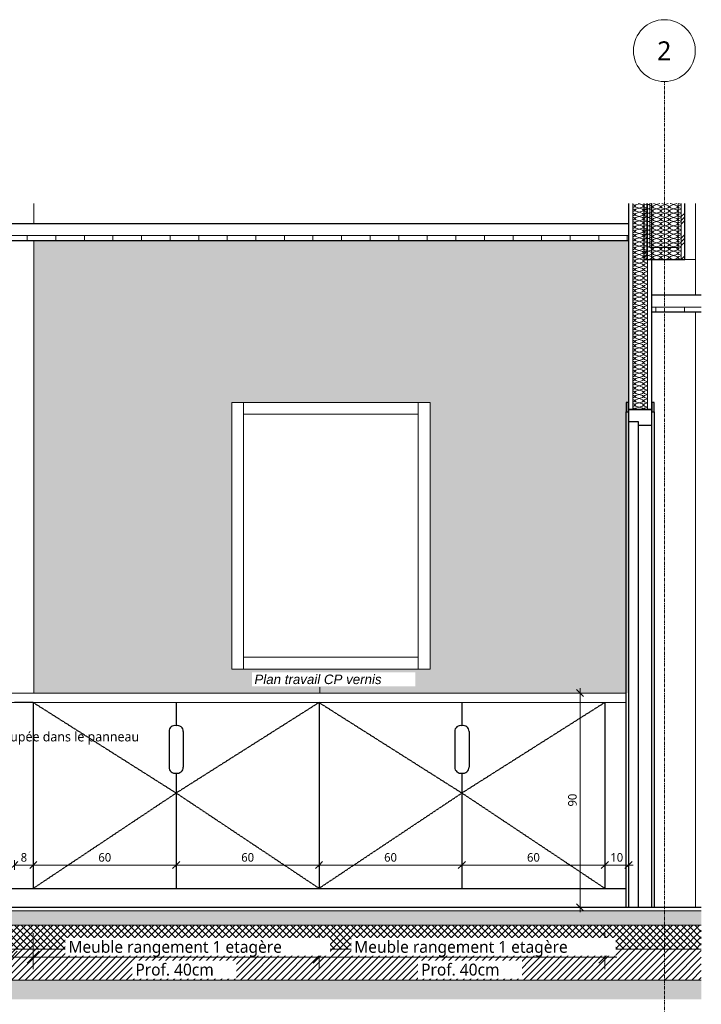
# Model space of a CAD drawing. Header units: millimetres. Extents: x -12058 to 27822, y -31696 to 12129.
# Tile 7 of 11: x -4617 to -1755, y -407 to 3727. Entities that reach past the tile are written whole.
import ezdxf

# ---------------------------------------------------------------- set-up
doc = ezdxf.new("R2010")
doc.units = ezdxf.units.MM
doc.linetypes.add('Caché', pattern=[3, 2, -1])
doc.linetypes.add('Ligne de quadrillage', pattern=[22.225, 12.7, -3.175, 3.175, -3.175])
for name, color, linetype, lineweight in [('A-ANNO-DIMS', 211, 'Continuous', 9), ('A-ANNO-DIMS-20', 211, 'Continuous', 9), ('A-ANNO-IDEN', 131, 'Continuous', 9), ('A-CLNG', 13, 'Continuous', 13), ('A-CLNG-PATT', 13, 'Continuous', 13), ('A-COLS', 52, 'Continuous', 13), ('A-DETL', 90, 'Continuous', 70), ('A-DETL-GENF', 92, 'Continuous', 13), ('A-DOOR', 31, 'Continuous', 25), ('A-DOOR-FRAM', 31, 'Continuous', 25), ('A-FLOR', 192, 'Continuous', 13), ('A-FLOR-MCUT', 51, 'Continuous', 13), ('A-FLOR-PATT', 8, 'Continuous', 13), ('A-GLAZ-CWMG', 51, 'Continuous', 13), ('A-WALL', 113, 'Continuous', 13), ('A-WALL-PATT', 111, 'Continuous', 13), ('G-ANNO-TEXT', 231, 'Continuous', 9), ('I-WALL', 2, 'Continuous', 13), ('S-BEAM', 12, 'Continuous', 13), ('S-GRID', 1, 'Continuous', 9), ('S-GRID-IDEN', 1, 'Continuous', 9)]:
    doc.layers.add(name, color=color, linetype=linetype, lineweight=lineweight)
doc.styles.add('Arial_I', font='ariali.ttf', dxfattribs={"height": 40})
doc.styles.add('Trebuchet MS', font='trebuc.ttf', dxfattribs={"height": 80})
doc.styles.add('Trebuchet MS_1', font='trebuc.ttf', dxfattribs={"height": 36})
doc.styles.add('Trebuchet MS_2', font='trebuc.ttf', dxfattribs={"height": 50})
doc.styles.add('Trebuchet MS_3', font='trebuc.ttf', dxfattribs={"height": 40})
doc.dimstyles.new('Cotes100e_Intérieur', dxfattribs={"dimscale": 304.8, "dimtxt": 37.114233, "dimasz": 0.098425, "dimexe": 0.065617, "dimexo": 0.0625, "dimgap": 0.013123, "dimtad": 1, "dimdec": 0, "dimlfac": 0.1, "dimzin": 0, "dimdsep": 46, "dimtxsty": 'Trebuchet MS_1', "dimblk1": 'OBLIQUE', "dimblk2": 'OBLIQUE', "dimsah": 1, "dimcen": 0.09, "dimdle": 0.065617, "dimazin": 0, "dimtfac": 1, "dimtdec": 4, "dimtix": 1, "dimtmove": 0, "dimatfit": 3, "dimfxl": 0.065617, "dimfxlon": 1, "dimtvp": 1, "dimtolj": 1, "dimtzin": 0, "dimarcsym": 2})
doc.dimstyles.new('Cotes_linéaires_-_Ligne_de_repère_-_Texte_aligné', dxfattribs={"dimscale": 304.8, "dimtxt": 51.547545, "dimasz": 0.164042, "dimexe": 0.164042, "dimexo": 0.0625, "dimgap": 0.013123, "dimtad": 1, "dimdec": 0, "dimlfac": 0.1, "dimzin": 0, "dimdsep": 46, "dimtxsty": 'Trebuchet MS_2', "dimblk1": 'OBLIQUE', "dimblk2": 'OBLIQUE', "dimsah": 1, "dimcen": 0.09, "dimdle": 0.164042, "dimazin": 0, "dimtfac": 1, "dimtdec": 4, "dimtix": 1, "dimtmove": 0, "dimatfit": 3, "dimfxl": 0.328084, "dimfxlon": 1, "dimtvp": 1, "dimtfill": 1, "dimtolj": 1, "dimtzin": 0, "dimarcsym": 2})
pattern_1 = [(45, (-6865.66, -75152.24), (-44.90128, 44.90128), []), (45, (-6849.785, -75152.24), (0, 89.80256), []), (45, (-6881.535, -75152.24), (0, 89.80256), [])]
pattern_2 = [(90, (-6865.66, -75152.24), (-120, 7e-15), [])]

# ---------------------------------------------------------------- blocks, each defined once
blk = doc.blocks.new('Family - IfcBeam - POUTRE-251914-COUPE D-01')
at = {"layer": 'S-BEAM', "color": 250, "lineweight": 18}
for p, q in [((-1971.5, 2954.8), (-1971.5, 2769.6)), ((-1851.5, 2769.6), (-1851.5, 2954.8)), ((-1971.5, 2769.6), (-1889.8, 2769.6)), ((-1889.8, 2769.6), (-1851.5, 2769.6))]:
    blk.add_line(p, q, dxfattribs=at)
blk = doc.blocks.new('Family - IfcBeam - POTEAU-252664-COUPE D-01')
at = {"layer": 'S-BEAM', "color": 250, "lineweight": 18}
for p, q in [((-1824, 2720), (-1778.5, 2720)), ((-1778.5, 2720), (-1778.5, 2570)), ((-1778.5, 2500), (-1778.5, 0))]:
    blk.add_line(p, q, dxfattribs=at)
blk = doc.blocks.new('GROUPE SCOLAIRE ST JULIEN - PRO - Ind A_importrevit_ifc-1-COUPE D-01')
at = {"layer": 'S-BEAM', "color": 250, "lineweight": 18}
for name in ['Family - IfcBeam - POUTRE-251914-COUPE D-01', 'Family - IfcBeam - POTEAU-252664-COUPE D-01']:
    blk.add_blockref(name, (0, 0), dxfattribs=at)
blk = doc.blocks.new('PINT_ plein-vitré - P90 vitré-8161180-COUPE D-01')
at = {"layer": 'A-DOOR', "color": 20}
for p, q in [((-2060.5, 2120), (-2070.5, 2120)), ((-2070.5, 2120), (-2070.5, 2080)), ((-2060.5, 2080), (-2060.5, 2120)), ((-1962.5, 2120), (-1962.5, 2080)), ((-1952.5, 2120), (-1962.5, 2120)), ((-1952.5, 2080), (-1952.5, 2120)), ((-2070.5, 2080), (-2060.5, 2080)), ((-2070.5, 0), (-2070.5, 2080)), ((-1962.5, 2080), (-1952.5, 2080)), ((-1952.5, 2080), (-1952.5, 0))]:
    blk.add_line(p, q, dxfattribs=at)
at = {"layer": 'A-DOOR-FRAM', "color": 20}
for p, q in [((-1962.5, 2090), (-2060.5, 2090)), ((-2060.5, 2090), (-2060.5, 2040)), ((-1962.5, 2025), (-1962.5, 2090)), ((-2060.5, 2040), (-2020.5, 2040)), ((-2060.5, 2040), (-2060.5, 0)), ((-2020.5, 2040), (-2020.5, 2025)), ((-2020.5, 2025), (-1962.5, 2025)), ((-2020.5, 2025), (-2020.5, 0)), ((-1962.5, 0), (-1962.5, 2025))]:
    blk.add_line(p, q, dxfattribs=at)
blk = doc.blocks.new('Meneau rectangulaire - 50 x 50mm-8077854-COUPE D-01')
at = {"layer": 'A-GLAZ-CWMG', "color": 30}
blk.add_line((-9221.4, 1000), (-9221.4, 2120), dxfattribs=at)
blk = doc.blocks.new('Meneau rectangulaire - 50 x 50mm-8179916-COUPE D-01')
at = {"layer": 'A-GLAZ-CWMG', "color": 30}
for p, q in [((-3676.9, 2070), (-3676.9, 2120)), ((-2943.7, 2120), (-2943.7, 2070)), ((-2943.7, 2070), (-3676.9, 2070))]:
    blk.add_line(p, q, dxfattribs=at)
blk = doc.blocks.new('Meneau rectangulaire - 50 x 50mm-8077855-COUPE D-01')
at = {"layer": 'A-GLAZ-CWMG', "color": 30}
blk.add_line((-10978, 2120), (-10978, 1000), dxfattribs=at)
blk = doc.blocks.new('Meneau rectangulaire - 50 x 50mm-8179917-COUPE D-01')
at = {"layer": 'A-GLAZ-CWMG', "color": 30}
for p, q in [((-3676.9, 1000), (-3676.9, 1050)), ((-3676.9, 1050), (-2943.7, 1050)), ((-2943.7, 1050), (-2943.7, 1000))]:
    blk.add_line(p, q, dxfattribs=at)
blk = doc.blocks.new('Quadrillage - Extrémité de la ligne de quadrillage - Cercle-4360-COUPE D-01')
at = {"layer": 'S-GRID-IDEN'}
blk.add_circle((-11613.5, 3596.6), 130, dxfattribs=at)
blk = doc.blocks.new('DIMBLOCK23-COUPE D-01')
at = {"layer": 'A-ANNO-DIMS-20'}
for p, q in [((-4639.4, 177.9), (-4654.4, 162.9)), ((-4639.4, 177.9), (-4639.4, 197.9)), ((-4639.4, 177.9), (-4624.4, 192.9)), ((-4639.4, 177.9), (-4560.2, 177.9)), ((-4639.4, 177.9), (-4639.4, 157.9)), ((-4560.2, 177.9), (-4575.2, 162.9)), ((-4560.2, 177.9), (-4560.2, 197.9)), ((-4560.2, 177.9), (-4545.2, 192.9)), ((-4560.2, 177.9), (-4560.2, 157.9))]:
    blk.add_line(p, q, dxfattribs=at)
at = {"layer": 'A-ANNO-DIMS-20', "color": 0, "insert": (-4613, 228), "char_height": 36, "width": 31.704, "attachment_point": 1, "line_spacing_factor": 1.048425, "style": 'Trebuchet MS_1'}
blk.add_mtext('8', dxfattribs=at)
blk = doc.blocks.new('_Oblique')
at = {"color": 0, "linetype": 'ByBlock', "lineweight": -2}
blk.add_line((-0.5, -0.5), (0.5, 0.5), dxfattribs=at)
blk = doc.blocks.new('DIMBLOCK24-COUPE D-01')
at = {"layer": 'A-ANNO-DIMS-20'}
for p, q in [((-4560.2, 177.9), (-4575.2, 162.9)), ((-4560.2, 177.9), (-4560.2, 197.9)), ((-4560.2, 177.9), (-4545.2, 192.9)), ((-4560.2, 177.9), (-3960.2, 177.9)), ((-4560.2, 177.9), (-4560.2, 157.9)), ((-3960.2, 177.9), (-3975.2, 162.9)), ((-3960.2, 177.9), (-3960.2, 197.9)), ((-3960.2, 177.9), (-3945.2, 192.9)), ((-3960.2, 177.9), (-3960.2, 157.9))]:
    blk.add_line(p, q, dxfattribs=at)
at = {"layer": 'A-ANNO-DIMS-20', "color": 0, "insert": (-4286.6, 228), "char_height": 36, "width": 63.409, "attachment_point": 1, "line_spacing_factor": 1.048425, "style": 'Trebuchet MS_1'}
blk.add_mtext('60', dxfattribs=at)
blk = doc.blocks.new('DIMBLOCK25-COUPE D-01')
at = {"layer": 'A-ANNO-DIMS-20'}
for p, q in [((-3960.2, 177.9), (-3975.2, 162.9)), ((-3960.2, 177.9), (-3960.2, 197.9)), ((-3960.2, 177.9), (-3945.2, 192.9)), ((-3960.2, 177.9), (-3360.2, 177.9)), ((-3960.2, 177.9), (-3960.2, 157.9)), ((-3360.2, 177.9), (-3375.2, 162.9)), ((-3360.2, 177.9), (-3360.2, 197.9)), ((-3360.2, 177.9), (-3345.2, 192.9)), ((-3360.2, 177.9), (-3360.2, 157.9))]:
    blk.add_line(p, q, dxfattribs=at)
at = {"layer": 'A-ANNO-DIMS-20', "color": 0, "insert": (-3686.6, 228), "char_height": 36, "width": 63.409, "attachment_point": 1, "line_spacing_factor": 1.048425, "style": 'Trebuchet MS_1'}
blk.add_mtext('60', dxfattribs=at)
blk = doc.blocks.new('DIMBLOCK26-COUPE D-01')
at = {"layer": 'A-ANNO-DIMS-20'}
for p, q in [((-3360.2, 177.9), (-3375.2, 162.9)), ((-3360.2, 177.9), (-3360.2, 197.9)), ((-3360.2, 177.9), (-3345.2, 192.9)), ((-3360.2, 177.9), (-2760.2, 177.9)), ((-3360.2, 177.9), (-3360.2, 157.9)), ((-2760.2, 177.9), (-2775.2, 162.9)), ((-2760.2, 177.9), (-2760.2, 197.9)), ((-2760.2, 177.9), (-2745.2, 192.9)), ((-2760.2, 177.9), (-2760.2, 157.9))]:
    blk.add_line(p, q, dxfattribs=at)
at = {"layer": 'A-ANNO-DIMS-20', "color": 0, "insert": (-3086.6, 228), "char_height": 36, "width": 63.409, "attachment_point": 1, "line_spacing_factor": 1.048425, "style": 'Trebuchet MS_1'}
blk.add_mtext('60', dxfattribs=at)
blk = doc.blocks.new('DIMBLOCK27-COUPE D-01')
at = {"layer": 'A-ANNO-DIMS-20'}
for p, q in [((-2760.2, 177.9), (-2775.2, 162.9)), ((-2760.2, 177.9), (-2760.2, 197.9)), ((-2760.2, 177.9), (-2745.2, 192.9)), ((-2760.2, 177.9), (-2160.2, 177.9)), ((-2760.2, 177.9), (-2760.2, 157.9)), ((-2160.2, 177.9), (-2175.2, 162.9)), ((-2160.2, 177.9), (-2160.2, 197.9)), ((-2160.2, 177.9), (-2145.2, 192.9)), ((-2160.2, 177.9), (-2160.2, 157.9))]:
    blk.add_line(p, q, dxfattribs=at)
at = {"layer": 'A-ANNO-DIMS-20', "color": 0, "insert": (-2486.6, 228), "char_height": 36, "width": 63.409, "attachment_point": 1, "line_spacing_factor": 1.048425, "style": 'Trebuchet MS_1'}
blk.add_mtext('60', dxfattribs=at)
blk = doc.blocks.new('DIMBLOCK28-COUPE D-01')
at = {"layer": 'A-ANNO-DIMS-20'}
for p, q in [((-2160.2, 177.9), (-2175.2, 162.9)), ((-2160.2, 177.9), (-2160.2, 197.9)), ((-2160.2, 177.9), (-2145.2, 192.9)), ((-2160.2, 177.9), (-2040.5, 177.9)), ((-2160.2, 177.9), (-2160.2, 157.9)), ((-2060.5, 177.9), (-2075.5, 162.9)), ((-2060.5, 177.9), (-2060.5, 197.9)), ((-2060.5, 177.9), (-2045.5, 192.9)), ((-2060.5, 177.9), (-2060.5, 157.9))]:
    blk.add_line(p, q, dxfattribs=at)
at = {"layer": 'A-ANNO-DIMS-20', "color": 0, "insert": (-2136.7, 228), "char_height": 36, "width": 63.409, "attachment_point": 1, "line_spacing_factor": 1.048425, "style": 'Trebuchet MS_1'}
blk.add_mtext('10', dxfattribs=at)
blk = doc.blocks.new('DIMBLOCK32-COUPE D-01')
at = {"layer": 'A-ANNO-DIMS-20'}
for p, q in [((-2264.1, 900), (-2279.1, 915)), ((-2264.1, 920), (-2264.1, -20)), ((-2264.1, 900), (-2284.1, 900)), ((-2264.1, 900), (-2249.1, 885)), ((-2264.1, 900), (-2244.1, 900)), ((-2264.1, 0), (-2284.1, 0)), ((-2264.1, 0), (-2279.1, 15)), ((-2264.1, 0), (-2249.1, -15)), ((-2264.1, 0), (-2244.1, 0))]:
    blk.add_line(p, q, dxfattribs=at)
at = {"layer": 'A-ANNO-DIMS-20', "color": 0, "insert": (-2314.2, 423.6), "char_height": 36, "width": 63.409, "attachment_point": 1, "rotation": 90, "line_spacing_factor": 1.048425, "style": 'Trebuchet MS_1'}
blk.add_mtext('90', dxfattribs=at)
blk = doc.blocks.new('DIMBLOCK33-COUPE D-01')
at = {"layer": 'A-ANNO-DIMS-20'}
for p, q in [((-5839.4, -208.7), (-5839.4, -108.7)), ((-4652.2, -208.7), (-4652.2, -108.7)), ((-5889.4, -208.7), (-4602.2, -208.7)), ((-5839.4, -208.7), (-5839.4, -258.7)), ((-4652.2, -208.7), (-4652.2, -258.7))]:
    blk.add_line(p, q, dxfattribs=at)
at = {"layer": 'A-ANNO-DIMS-20', "lineweight": 18}
for p, q in [((-5839.4, -208.7), (-5814.4, -183.7)), ((-4652.2, -208.7), (-4627.2, -183.7)), ((-5839.4, -208.7), (-5864.4, -233.7)), ((-4652.2, -208.7), (-4677.2, -233.7))]:
    blk.add_line(p, q, dxfattribs=at)
at = {"layer": 'A-ANNO-DIMS-20', "color": 0, "insert": (-5417, -236.1), "char_height": 50, "width": 410.982, "attachment_point": 1, "line_spacing_factor": 1.048425, "style": 'Trebuchet MS_2', "bg_fill": 3, "box_fill_scale": 1.25, "bg_fill_color": 256, "bg_fill_true_color": 13158600, "bg_fill_transparency": 0}
blk.add_mtext('Prof. 60cm', dxfattribs=at)
at = {"layer": 'A-ANNO-DIMS-20', "color": 0, "insert": (-5448, -140.7), "char_height": 50, "width": 485.421, "attachment_point": 1, "line_spacing_factor": 1.048425, "style": 'Trebuchet MS_2', "bg_fill": 3, "box_fill_scale": 1.25, "bg_fill_color": 256, "bg_fill_true_color": 13158600, "bg_fill_transparency": 0}
blk.add_mtext('Meuble évier', dxfattribs=at)
blk = doc.blocks.new('DIMBLOCK34-COUPE D-01')
at = {"layer": 'A-ANNO-DIMS-20'}
for p, q in [((-3360.2, -208.7), (-3360.2, -108.7)), ((-2160.2, -208.7), (-2160.2, -108.7)), ((-3410.2, -208.7), (-2110.2, -208.7)), ((-3360.2, -208.7), (-3360.2, -258.7)), ((-2160.2, -208.7), (-2160.2, -258.7))]:
    blk.add_line(p, q, dxfattribs=at)
at = {"layer": 'A-ANNO-DIMS-20', "lineweight": 18}
for p, q in [((-3360.2, -208.7), (-3335.2, -183.7)), ((-2160.2, -208.7), (-2135.2, -183.7)), ((-3360.2, -208.7), (-3385.2, -233.7)), ((-2160.2, -208.7), (-2185.2, -233.7))]:
    blk.add_line(p, q, dxfattribs=at)
at = {"layer": 'A-ANNO-DIMS-20', "color": 0, "insert": (-2931.4, -236.1), "char_height": 50, "width": 410.982, "attachment_point": 1, "line_spacing_factor": 1.048425, "style": 'Trebuchet MS_2', "bg_fill": 3, "box_fill_scale": 1.25, "bg_fill_color": 256, "bg_fill_true_color": 13158600, "bg_fill_transparency": 0}
blk.add_mtext('Prof. 40cm', dxfattribs=at)
at = {"layer": 'A-ANNO-DIMS-20', "color": 0, "insert": (-3212.7, -140.7), "char_height": 50, "width": 1086.168, "attachment_point": 1, "line_spacing_factor": 1.048425, "style": 'Trebuchet MS_2', "bg_fill": 3, "box_fill_scale": 1.25, "bg_fill_color": 256, "bg_fill_true_color": 13158600, "bg_fill_transparency": 0}
blk.add_mtext('Meuble rangement 1 etagère', dxfattribs=at)
blk = doc.blocks.new('DIMBLOCK35-COUPE D-01')
at = {"layer": 'A-ANNO-DIMS-20'}
for p, q in [((-4560.2, -208.7), (-4560.2, -108.7)), ((-3360.2, -208.7), (-3360.2, -108.7)), ((-4610.2, -208.7), (-3310.2, -208.7)), ((-4560.2, -208.7), (-4560.2, -258.7)), ((-3360.2, -208.7), (-3360.2, -258.7))]:
    blk.add_line(p, q, dxfattribs=at)
at = {"layer": 'A-ANNO-DIMS-20', "lineweight": 18}
for p, q in [((-4560.2, -208.7), (-4535.2, -183.7)), ((-3360.2, -208.7), (-3335.2, -183.7)), ((-4560.2, -208.7), (-4585.2, -233.7)), ((-3360.2, -208.7), (-3385.2, -233.7))]:
    blk.add_line(p, q, dxfattribs=at)
at = {"layer": 'A-ANNO-DIMS-20', "color": 0, "insert": (-4131.4, -236.1), "char_height": 50, "width": 410.982, "attachment_point": 1, "line_spacing_factor": 1.048425, "style": 'Trebuchet MS_2', "bg_fill": 3, "box_fill_scale": 1.25, "bg_fill_color": 256, "bg_fill_true_color": 13158600, "bg_fill_transparency": 0}
blk.add_mtext('Prof. 40cm', dxfattribs=at)
at = {"layer": 'A-ANNO-DIMS-20', "color": 0, "insert": (-4412.7, -140.7), "char_height": 50, "width": 1086.168, "attachment_point": 1, "line_spacing_factor": 1.048425, "style": 'Trebuchet MS_2', "bg_fill": 3, "box_fill_scale": 1.25, "bg_fill_color": 256, "bg_fill_true_color": 13158600, "bg_fill_transparency": 0}
blk.add_mtext('Meuble rangement 1 etagère', dxfattribs=at)

msp = doc.modelspace()

# ---------------------------------------------------------------- hatches: boundary and pattern name
at = {"layer": 'A-CLNG-PATT'}
h = msp.add_hatch(dxfattribs=at)
h.set_pattern_fill('FP_12', color=30, style=0, pattern_type=2)
h.set_pattern_definition(pattern_2)
h.paths.add_polyline_path([(-2076.7, 2800), (-2060.5, 2800), (-2060.5, 2820), (-11463, 2820), (-11463, 2800), (-2398.7, 2800)])
h = msp.add_hatch(dxfattribs=at)
h.set_pattern_fill('FP_12', color=30, style=0, pattern_type=2)
h.set_pattern_definition(pattern_2)
h.paths.add_polyline_path([(-1962.5, 2500), (-1754.8, 2500), (-1754.8, 2520), (-1962.5, 2520)])
at = {"layer": 'A-DETL-GENF'}
h = msp.add_hatch(color=254, dxfattribs=at)
h.paths.add_polyline_path([(-4560.2, 900), (-2060.5, 900), (-2060.5, 2800), (-4560.2, 2800), (-4560.2, 1284.7)])
h.paths.add_polyline_path([(-3686.6, 1000), (-3726.9, 1000), (-3726.9, 2120), (-2893.7, 2120), (-2893.7, 1000), (-3042.6, 1000)])
at = {"layer": 'A-FLOR-PATT'}
h = msp.add_hatch(dxfattribs=at)
h.set_pattern_fill('FP_3', color=30, style=0, pattern_type=2)
h.set_pattern_definition([(0, (-6865.66, -75152.24), (81.28, 20.32), [6.706, -54.254, 6.706, -54.254, -325.12]), (0, (-6865.66, -75152.24), (81.28, 20.32), [-121.92, 6.706, -115.214, 6.706, -54.254, -142.24]), (0, (-6865.66, -75152.24), (81.28, 20.32), [-304.8, 6.706, -33.934, 6.706, -94.894]), (120, (-6835.18, -75142.08), (-58.237636, 60.230545), [6.706, -54.254, 6.706, -54.254, -325.12]), (120, (-6835.18, -75142.08), (-58.237636, 60.230545), [-121.92, 6.706, -115.214, 6.706, -54.254, -142.24]), (120, (-6835.18, -75142.08), (-58.237636, 60.230545), [-304.8, 6.706, -33.934, 6.706, -94.894]), (240, (-6825.02, -75101.44), (-23.042364, -80.550545), [6.706, -54.254, 6.706, -379.374]), (240, (-6825.02, -75101.44), (-23.042364, -80.550545), [-67.666, -54.254, 6.706, -115.214, -203.2]), (240, (-6825.02, -75101.44), (-23.042364, -80.550545), [-243.84, 6.706, -54.254, 6.706, -135.534]), (240, (-6825.02, -75101.44), (-23.042364, -80.550545), [-311.506, -33.934, 6.706, -94.894])])
h.paths.add_polyline_path([(-11538.5, -75), (-11526, -75), (-11526, -15), (-11538.5, -15), (-11538.5, -72.3)])
h.paths.add_polyline_path([(-10447.9, -75), (-1754.8, -75), (-1754.8, -15), (-11463, -15), (-11463, -75), (-10769.9, -75)])
h = msp.add_hatch(dxfattribs=at)
h.set_pattern_fill('FP_4', color=30, angle=-135, style=0, pattern_type=2)
h.set_pattern_definition([(225, (10672.825, 5e-11), (14.142136, -14.142136), []), (315, (10672.825, 5e-11), (14.142136, 14.142136), [])])
h.paths.add_polyline_path([(-11538.5, -175), (-11526, -175), (-11526, -75), (-11538.5, -75)])
h.paths.add_polyline_path([(-2076.7, -175), (-1754.8, -175), (-1754.8, -75), (-11463, -75), (-11463, -175), (-2237.7, -175)])
h = msp.add_hatch(dxfattribs=at)
h.set_pattern_fill('FP_5', color=30, angle=-135, style=0, pattern_type=2)
h.set_pattern_definition([(225, (10672.825, 5e-11), (14.142136, -14.142136), [])])
h.paths.add_polyline_path([(-5940.3, -305), (-1754.8, -305), (-1754.8, -175), (-11538.5, -175), (-11538.5, -305), (-6262.3, -305)])
h = msp.add_hatch(dxfattribs=at)
h.set_pattern_fill('FP_2', color=30, angle=48.0128, style=0, pattern_type=2)
h.set_pattern_definition([(48.0128, (10636.8244, -50), (400.00007885, 449.9995802), [6.727, -665.954]), (4.9698, (10641.3245, -44.9998), (-600.0001364, -50.00037648), [11.543, -1142.796]), (312.5108, (10652.8243, -44), (-500.00367663, 549.99653145), [8.139, -805.802]), (87.2738, (10672.3242, -31.5), (-49.99778681, -999.99971436), [10.512, -1040.678]), (112.8338, (10672.8245, -21.0003), (250.001671, -599.99878762), [10.308, -1020.469]), (177.2738, (10668.8244, -11.4995), (999.99971436, -49.99778681), [10.512, -1040.678]), (217.6938, (10658.324, -11), (650.00361334, 499.9952989), [13.901, -1376.242]), (252.2558, (10647.3245, -19.4995), (-349.99078071, -1100.00286394), [13.124, -1299.316]), (301.4298, (10643.3246, -31.9995), (400.00236302, -649.99831526), [10.548, -1044.204]), (355.2368, (10648.8243, -41), (-549.9999687, 49.9954504), [12.042, -590.038]), (42.3978, (10660.8252, -42), (599.99646521, 550.00319406), [15.572, -1541.669]), (318.8138, (10622.8246, -31.0003), (349.9986518, -300.0012326), [5.315, -526.192]), (351.4688, (10626.824, -34.5001), (-649.99961414, 100.00463915), [10.112, -1001.076]), (44.9998, (10636.825, -36), (0.000175, 49.99952), [7.071, -63.64]), (23.1988, (10640.325, -42), (-249.9993355, -100.0011359), [3.808, -376.981]), (111.8018, (10643.824, -40.5), (50.000792, -149.999711), [5.385, -263.873]), (210.9638, (10641.825, -35.5), (-149.9994466, -99.9999098), [8.746, -282.801]), (341.5648, (10634.325, -40), (-100.000171, 50.000159), [6.325, -151.789]), (196.3898, (10672.8248, -40.5003), (-499.99951357, -150.0026739), [8.86, -877.142]), (250.3458, (10664.3248, -42.9997), (200.00315476, 549.9984986), [7.433, -735.87]), (113.1988, (10634.325, -50), (100.0011359, -249.9993355), [7.616, -373.173]), (163.6108, (10631.3244, -42.9996), (500.00108436, -149.99743792), [8.86, -877.142]), (159.4438, (10672.8246, -9.5003), (250.0000884, -100.0007486), [8.544, -418.656]), (114.7748, (10664.824, -6.5), (249.99678205, -550.00123563), [7.159, -708.732]), (246.8018, (10633.8246, 0.0002), (-99.9985179, -250.0003827), [7.616, -373.173]), (197.3538, (10630.8246, -7), (650.00087365, 199.99721756), [8.382, -829.771]), (249.4438, (10658.3244, -0.0005), (100.0007486, 250.0000884), [4.272, -422.928]), (281.3098, (10636.825, 0.0002), (49.9997385, -200.0001347), [2.55, -252.401]), (345.9638, (10637.325, -2.5), (-149.999833, 50.0000605), [10.308, -195.848]), (6.0088, (10647.324, -5), (-500.00020133, -49.99832523), [9.553, -945.696]), (123.6898, (10641.824, -31), (49.999099, -100.000475), [7.211, -173.066]), (173.1568, (10637.824, -25), (-849.99944884, 100.00610367), [12.59, -1246.378]), (240.9458, (10625.3246, -23.5003), (199.9973345, 350.00194), [5.148, -509.634]), (269.9998, (10622.825, -28), (49.99983, -50.00017), [3, -47]), (300.2568, (10648.324, -6.5002), (-200.00237495, 349.9988489), [6.946, -687.676]), (228.0128, (10651.8242, -12.4997), (-400.00007885, -449.9995802), [13.454, -659.228]), (179.9998, (10642.824, -22.5), (-50.00017, -49.99983), [13, -37]), (145.3048, (10629.825, -22.5002), (500.0002126, -350.0004115), [7.906, -782.664]), (74.0548, (10623.3244, -18.0004), (49.9993856, 200.0003114), [7.28, -356.725]), (27.6458, (10625.3245, -11.0005), (950.00118346, 499.99677215), [11.853, -1173.474]), (355.4258, (10635.8248, -5.4998), (649.99959466, -50.00277861), [12.54, -1241.454])])
h.paths.add_polyline_path([(-1754.8, -385.5), (-1754.8, -305), (-11538.5, -305), (-11538.5, -385.5), (-2076.7, -385.5)])
at = {"layer": 'A-WALL-PATT'}
h = msp.add_hatch(dxfattribs=at)
h.set_pattern_fill('FP_1', color=30, angle=225, style=0, pattern_type=2)
h.set_pattern_definition([(135, (-1962.488, 1700), (-71.1201, 35.5597), [6.286, -44.003]), (135, (-1993.603, 1713.335), (-71.1201, 35.5597), [6.286, -44.003]), (135, (-1962.488, 1717.78), (-71.1201, 35.5597), [6.286, -44.003]), (135, (-1993.603, 1731.115), (-71.1201, 35.5597), [6.286, -44.003]), (161.565, (-1966.933, 1704.445), (-142.24017, 35.56026), [14.056, -98.394]), (161.565, (-1980.268, 1708.89), (-142.24017, 35.56026), [14.056, -98.394]), (161.565, (-1966.933, 1722.225), (-142.24017, 35.56026), [14.056, -98.394]), (161.565, (-1980.268, 1726.67), (-142.24017, 35.56026), [14.056, -98.394]), (225, (-1993.603, 1704.445), (71.1201, 35.5597), [6.286, -44.003]), (225, (-1962.488, 1717.78), (71.1201, 35.5597), [6.286, -44.003]), (225, (-1993.603, 1722.225), (71.1201, 35.5597), [6.286, -44.003]), (225, (-1962.488, 1735.56), (71.1201, 35.5597), [6.286, -44.003]), (198.435, (-1980.268, 1708.89), (142.24017, 35.56026), [14.056, -98.394]), (198.435, (-1966.933, 1713.335), (142.24017, 35.56026), [14.056, -98.394]), (198.435, (-1980.268, 1726.67), (142.24017, 35.56026), [14.056, -98.394]), (198.435, (-1966.933, 1731.115), (142.24017, 35.56026), [14.056, -98.394])])
h.paths.add_polyline_path([(-2036.5, 2090), (-1980.5, 2090), (-1980.5, 2954.8), (-2042.5, 2954.8), (-2042.5, 2090)])
h = msp.add_hatch(dxfattribs=at)
h.set_pattern_fill('FP_6', color=30, style=0, pattern_type=2)
h.set_pattern_definition(pattern_1)
h.paths.add_polyline_path([(-1984, 2719.6), (-1984, 2954.8), (-1996, 2954.8), (-1996, 2719.6)])
h = msp.add_hatch(dxfattribs=at)
h.set_pattern_fill('FP_10', color=30, angle=-135, style=0, pattern_type=2)
h.set_pattern_definition([(315, (-1995.988, 3314.585), (71.1201, -35.5597), [6.286, -44.003]), (315, (-1964.873, 3301.25), (71.1201, -35.5597), [6.286, -44.003]), (315, (-1995.988, 3296.805), (71.1201, -35.5597), [6.286, -44.003]), (315, (-1964.873, 3283.47), (71.1201, -35.5597), [6.286, -44.003]), (341.565, (-1991.543, 3310.14), (142.24017, -35.56026), [14.056, -98.394]), (341.565, (-1978.208, 3305.695), (142.24017, -35.56026), [14.056, -98.394]), (341.565, (-1991.543, 3292.361), (142.24017, -35.56026), [14.056, -98.394]), (341.565, (-1978.208, 3287.915), (142.24017, -35.56026), [14.056, -98.394]), (45, (-1964.873, 3310.14), (-71.1201, -35.5597), [6.286, -44.003]), (45, (-1995.988, 3296.805), (-71.1201, -35.5597), [6.286, -44.003]), (45, (-1964.873, 3292.36), (-71.1201, -35.5597), [6.286, -44.003]), (45, (-1995.988, 3279.025), (-71.1201, -35.5597), [6.286, -44.003]), (18.435, (-1978.208, 3305.695), (-142.24017, -35.56026), [14.056, -98.394]), (18.435, (-1991.543, 3301.25), (-142.24017, -35.56026), [14.056, -98.394]), (18.435, (-1978.208, 3287.915), (-142.24017, -35.56026), [14.056, -98.394]), (18.435, (-1991.544, 3283.47), (-142.24017, -35.56026), [14.056, -98.394])])
h.paths.add_polyline_path([(-1915.7, 2719.6), (-1839, 2719.6), (-1839, 2954.8), (-1984, 2954.8), (-1984, 2719.6)])
h = msp.add_hatch(dxfattribs=at)
h.set_pattern_fill('FP_6', color=30, style=0, pattern_type=2)
h.set_pattern_definition(pattern_1)
h.paths.add_polyline_path([(-1839, 2719.6), (-1824, 2719.6), (-1824, 2954.8), (-1839, 2954.8), (-1839, 2746)])

# ---------------------------------------------------------------- linework, layer by layer
at = {"layer": 'A-ANNO-IDEN'}
msp.add_line((-3356.3, 900), (-3356.3, 924.1), dxfattribs=at)
at = {"layer": 'A-CLNG', "color": 20, "lineweight": 25}
for p, q in [((-2060.5, 2870), (-11463, 2870)), ((-11463, 2800), (-2060.5, 2800)), ((-1754.8, 2570), (-1962.5, 2570)), ((-1962.5, 2500), (-1754.8, 2500))]:
    msp.add_line(p, q, dxfattribs=at)
at = {"layer": 'A-CLNG', "color": 30}
for p, q in [((-2060.5, 2820), (-11463, 2820)), ((-1754.8, 2520), (-1962.5, 2520))]:
    msp.add_line(p, q, dxfattribs=at)
at = {"layer": 'A-COLS', "color": 30}
msp.add_line((-1778.5, 2954.8), (-1778.5, 2720), dxfattribs=at)
at = {"layer": 'A-DETL', "lineweight": 25}
for p, q in [((-4560.2, 860), (-4639.4, 860)), ((-4560.2, 860), (-4560.2, 80)), ((-3960.2, 860), (-3960.2, 762.8)), ((-3360.2, 860), (-3360.2, 80)), ((-2760.2, 860), (-2760.2, 762.8)), ((-2160.2, 860), (-2160.2, 80)), ((-3990.2, 738.3), (-3990.2, 588.3)), ((-3930.2, 738.3), (-3930.2, 588.3)), ((-2790.2, 738.3), (-2790.2, 588.3)), ((-2730.2, 738.3), (-2730.2, 588.3)), ((-3960.2, 563.8), (-3960.2, 80)), ((-2760.2, 563.8), (-2760.2, 80)), ((-7039.4, 80), (-2070.5, 80))]:
    msp.add_line(p, q, dxfattribs=at)
at = {"layer": 'A-DETL', "linetype": 'Caché', "lineweight": 25}
for p, q in [((-4560.2, 860), (-3960.2, 480)), ((-3360.2, 860), (-3960.2, 480)), ((-3360.2, 860), (-2760.2, 480)), ((-2160.2, 860), (-2760.2, 480)), ((-4560.2, 80), (-3960.2, 480)), ((-3360.2, 80), (-3960.2, 480)), ((-3360.2, 80), (-2760.2, 480)), ((-2160.2, 80), (-2760.2, 480))]:
    msp.add_line(p, q, dxfattribs=at)
at = {"layer": 'A-DETL', "lineweight": 25}
for centre, start, end in [((-3965.2, 738.3), 78.463, 180), ((-3955.2, 738.3), 0, 101.537), ((-2765.2, 738.3), 78.463, 180), ((-2755.2, 738.3), 0, 101.537), ((-3965.2, 588.3), 180, 281.537), ((-3955.2, 588.3), 258.463, 360), ((-2765.2, 588.3), 180, 281.537), ((-2755.2, 588.3), 258.463, 360)]:
    msp.add_arc(centre, 25, start, end, dxfattribs=at)
at = {"layer": 'A-FLOR', "color": 30}
for p, q in [((-7069.4, 900), (-2070.5, 900)), ((-2070.5, 860), (-7069.4, 860))]:
    msp.add_line(p, q, dxfattribs=at)
at = {"layer": 'A-FLOR', "color": 20, "lineweight": 25}
msp.add_line((-1754.8, 0), (-11463, 0), dxfattribs=at)
at = {"layer": 'A-FLOR-MCUT', "color": 30}
for p, q in [((-1754.8, -15), (-11463, -15)), ((-1754.8, -75), (-11463, -75)), ((-1754.8, -175), (-11538.5, -175)), ((-1754.8, -305), (-11538.5, -305))]:
    msp.add_line(p, q, dxfattribs=at)
at = {"layer": 'A-WALL', "color": 30}
for p, q in [((-2042.5, 2954.8), (-2042.5, 2090)), ((-1984, 2719.6), (-1984, 2954.8)), ((-1980.5, 2954.8), (-1980.5, 2090)), ((-1839, 2719.6), (-1839, 2954.8))]:
    msp.add_line(p, q, dxfattribs=at)
at = {"layer": 'A-WALL', "color": 20, "lineweight": 25}
for p, q in [((-1996, 2954.8), (-1996, 2719.6)), ((-1824, 2719.6), (-1824, 2954.8)), ((-1996, 2719.6), (-1824, 2719.6))]:
    msp.add_line(p, q, dxfattribs=at)
at = {"layer": 'I-WALL', "color": 30}
for p, q in [((-4557.2, 2954.8), (-4557.2, 2870)), ((-4557.2, 2800), (-4557.2, 900)), ((-3726.9, 1000), (-3726.9, 2120)), ((-3726.9, 2120), (-2893.7, 2120)), ((-2893.7, 2120), (-2893.7, 1000)), ((-2893.7, 1000), (-3726.9, 1000))]:
    msp.add_line(p, q, dxfattribs=at)
at = {"layer": 'I-WALL', "color": 20, "lineweight": 25}
for p, q in [((-2060.5, 2954.8), (-2060.5, 2090)), ((-1962.5, 2090), (-1962.5, 2954.8)), ((-2060.5, 2090), (-1962.5, 2090))]:
    msp.add_line(p, q, dxfattribs=at)
at = {"layer": 'S-GRID', "linetype": 'Ligne de quadrillage'}
msp.add_line((-1910, -897.1), (-1910, 3466.6), dxfattribs=at)

# ---------------------------------------------------------------- block references
at = {"lineweight": 5}
msp.add_blockref('GROUPE SCOLAIRE ST JULIEN - PRO - Ind A_importrevit_ifc-1-COUPE D-01', (0, 0), dxfattribs=at)
at = {"layer": 'A-DOOR', "color": 20}
msp.add_blockref('PINT_ plein-vitré - P90 vitré-8161180-COUPE D-01', (0, 0), dxfattribs=at)
at = {"layer": 'A-GLAZ-CWMG', "color": 30}
for name, p in [('Meneau rectangulaire - 50 x 50mm-8179916-COUPE D-01', (0, 0)), ('Meneau rectangulaire - 50 x 50mm-8077855-COUPE D-01', (7301, 0)), ('Meneau rectangulaire - 50 x 50mm-8077854-COUPE D-01', (6277.7, 0)), ('Meneau rectangulaire - 50 x 50mm-8179917-COUPE D-01', (0, 0))]:
    msp.add_blockref(name, p, dxfattribs=at)
at = {"layer": 'S-GRID-IDEN'}
msp.add_blockref('Quadrillage - Extrémité de la ligne de quadrillage - Cercle-4360-COUPE D-01', (9703.5, 0), dxfattribs=at)

# ---------------------------------------------------------------- texts
at = {"layer": 'G-ANNO-TEXT', "color": 7, "insert": (-4988, 736.8), "char_height": 40, "width": 1085.485, "attachment_point": 1, "style": 'Trebuchet MS_3'}
msp.add_mtext('Poignée découpée dans le panneau', dxfattribs=at)
at = {"layer": 'S-GRID-IDEN', "insert": (-1940.5, 3635.7), "char_height": 80, "width": 72.152, "attachment_point": 1, "style": 'Trebuchet MS'}
msp.add_mtext('2', dxfattribs=at)

# ---------------------------------------------------------------- dimensions: what is measured, and where the dimension line sits
at = {"layer": 'A-ANNO-DIMS'}
dim = msp.add_linear_dim(base=(-2264.1, 0), p1=(-2244.1, 900), p2=(-2244.1, 0), angle=90, dimstyle='Cotes100e_Intérieur', override={"dimpost": '<>', "dimfxl": 900}, dxfattribs=at)
dim.commit()
dim.dimension.update_dxf_attribs({"geometry": 'DIMBLOCK32-COUPE D-01', "text_midpoint": (-2286.5, 450)})
for base, p1, p2, override, picture, middle in [((-4560.2, 177.9), (-4639.4, 197.9), (-4560.2, 197.9), {"dimpost": '<>', "dimfxl": 79.2}, 'DIMBLOCK23-COUPE D-01', (-4599.8, 200.2)), ((-3960.2, 177.9), (-4560.2, 197.9), (-3960.2, 197.9), {"dimpost": '<>', "dimfxl": 600}, 'DIMBLOCK24-COUPE D-01', (-4260.2, 200.3)), ((-3360.2, 177.9), (-3960.2, 197.9), (-3360.2, 197.9), {"dimpost": '<>', "dimfxl": 600}, 'DIMBLOCK25-COUPE D-01', (-3660.2, 200.3)), ((-2760.2, 177.9), (-3360.2, 197.9), (-2760.2, 197.9), {"dimpost": '<>', "dimfxl": 600}, 'DIMBLOCK26-COUPE D-01', (-3060.2, 200.3)), ((-2160.2, 177.9), (-2760.2, 197.9), (-2160.2, 197.9), {"dimpost": '<>', "dimfxl": 600}, 'DIMBLOCK27-COUPE D-01', (-2460.2, 200.3)), ((-2060.5, 177.9), (-2160.2, 197.9), (-2060.5, 197.9), {"dimpost": '<>', "dimfxl": 99.663604}, 'DIMBLOCK28-COUPE D-01', (-2110.3, 200.2))]:
    dim = msp.add_linear_dim(base=base, p1=p1, p2=p2, dimstyle='Cotes100e_Intérieur', override=override, dxfattribs=at)
    dim.commit()
    dim.dimension.update_dxf_attribs({"geometry": picture, "text_midpoint": middle})

# ---------------------------------------------------------------- next in the draw order: texts
at = {"layer": 'A-ANNO-IDEN', "insert": (-3631.5, 977.4), "char_height": 40, "width": 665.401, "attachment_point": 1, "style": 'Arial_I', "bg_fill": 3, "box_fill_scale": 1.25, "bg_fill_color": 256, "bg_fill_true_color": 13158600, "bg_fill_transparency": 0}
msp.add_mtext('Plan travail CP vernis', dxfattribs=at)

# ---------------------------------------------------------------- next in the draw order: dimensions: what is measured, and where the dimension line sits
at = {"layer": 'A-ANNO-DIMS'}
for base, p1, p2, text, override, picture, middle in [((-4652.2, -208.7), (-5839.4, -108.7), (-4652.2, -108.7), 'Meuble évier\\XProf. 60cm', {"dimpost": '<>', "dimfxl": 1187.2}, 'DIMBLOCK33-COUPE D-01', (-5245.8, -208.7)), ((-2160.2, -208.7), (-3360.2, -108.7), (-2160.2, -108.7), 'Meuble rangement 1 etagère\\XProf. 40cm', {"dimpost": '<>', "dimfxl": 1200}, 'DIMBLOCK34-COUPE D-01', (-2760.2, -208.7))]:
    dim = msp.add_linear_dim(base=base, p1=p1, p2=p2, text=text, dimstyle='Cotes_linéaires_-_Ligne_de_repère_-_Texte_aligné', override=override, dxfattribs=at)
    dim.commit()
    dim.dimension.update_dxf_attribs({"geometry": picture, "text_midpoint": middle})

# ---------------------------------------------------------------- next in the draw order: dimensions: what is measured, and where the dimension line sits
dim = msp.add_linear_dim(base=(-3360.2, -208.7), p1=(-4560.2, -108.7), p2=(-3360.2, -108.7), text='Meuble rangement 1 etagère\\XProf. 40cm', dimstyle='Cotes_linéaires_-_Ligne_de_repère_-_Texte_aligné', override={"dimpost": '<>', "dimfxl": 1200}, dxfattribs=at)
dim.commit()
dim.dimension.update_dxf_attribs({"geometry": 'DIMBLOCK35-COUPE D-01', "text_midpoint": (-3960.2, -208.7)})

doc.saveas('drawing.dxf')
